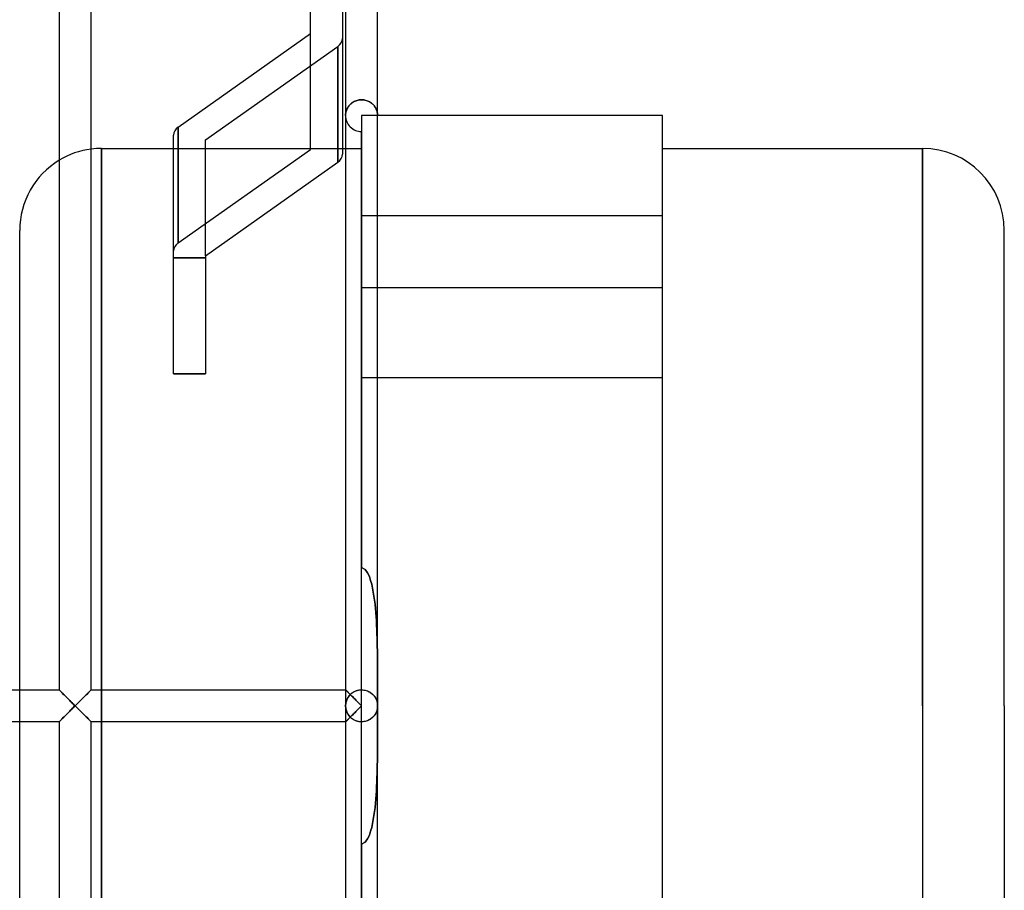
# Model space of a CAD drawing. Header units: millimetres. Extents: x -31 to 76, y -133 to 133.
# Tile 4 of 6: x 14 to 76, y -12 to 43. Entities that reach past the tile are written whole.
import ezdxf

# ---------------------------------------------------------------- set-up
doc = ezdxf.new("R2010")
doc.units = ezdxf.units.MM
doc.layers.add('HIDDEN', color=7, linetype='Continuous')
doc.layers.add('THICK', color=7, linetype='Continuous')

msp = doc.modelspace()

# ---------------------------------------------------------------- linework, layer by layer
at = {"layer": 'HIDDEN'}
for p, q in [((26.065, 35.389), (34.322, 41.228)), ((26.065, 35.389), (34.322, 41.228)), ((34.322, 33.98), (34.322, 41.228)), ((34.322, 41.228), (34.322, 33.98)), ((35.036, 37.522), (35.073, 37.564)), ((35.094, 37.587), (35.054, 37.543)), ((35.073, 37.564), (35.113, 37.605)), ((35.137, 37.628), (35.094, 37.587)), ((35.113, 37.605), (35.156, 37.644)), ((35.184, 37.668), (35.137, 37.628)), ((35.156, 37.644), (35.202, 37.682)), ((35.234, 37.705), (35.184, 37.668)), ((35.202, 37.682), (35.251, 37.717)), ((35.287, 37.74), (35.234, 37.705)), ((35.251, 37.717), (35.304, 37.75)), ((35.344, 37.772), (35.287, 37.74)), ((35.304, 37.75), (35.359, 37.78)), ((35.404, 37.801), (35.344, 37.772)), ((35.359, 37.78), (35.418, 37.807)), ((35.467, 37.826), (35.404, 37.801)), ((35.418, 37.807), (35.479, 37.83)), ((35.533, 37.847), (35.467, 37.826)), ((35.479, 37.83), (35.543, 37.85)), ((35.601, 37.864), (35.533, 37.847)), ((35.543, 37.85), (35.609, 37.866)), ((35.671, 37.877), (35.601, 37.864)), ((35.609, 37.866), (35.677, 37.877)), ((35.743, 37.884), (35.671, 37.877)), ((35.677, 37.877), (35.745, 37.884)), ((35.815, 37.887), (35.743, 37.884)), ((35.745, 37.884), (35.815, 37.887)), ((35.815, 37.887), (35.887, 37.884)), ((35.885, 37.884), (35.815, 37.887)), ((35.953, 37.877), (35.885, 37.884)), ((35.887, 37.884), (35.959, 37.877)), ((36.021, 37.866), (35.953, 37.877)), ((35.959, 37.877), (36.029, 37.864)), ((36.087, 37.85), (36.021, 37.866)), ((36.029, 37.864), (36.097, 37.847)), ((36.151, 37.83), (36.087, 37.85)), ((36.097, 37.847), (36.163, 37.826)), ((36.212, 37.807), (36.151, 37.83)), ((36.163, 37.826), (36.226, 37.801)), ((36.271, 37.78), (36.212, 37.807)), ((36.226, 37.801), (36.286, 37.772)), ((36.326, 37.75), (36.271, 37.78)), ((36.286, 37.772), (36.343, 37.74)), ((36.379, 37.717), (36.326, 37.75)), ((36.343, 37.74), (36.396, 37.705)), ((36.428, 37.682), (36.379, 37.717)), ((36.396, 37.705), (36.446, 37.668)), ((36.474, 37.644), (36.428, 37.682)), ((36.446, 37.668), (36.493, 37.628)), ((36.517, 37.605), (36.474, 37.644)), ((36.493, 37.628), (36.536, 37.587)), ((36.557, 37.564), (36.517, 37.605)), ((36.536, 37.587), (36.576, 37.543)), ((36.594, 37.522), (36.557, 37.564)), ((34.816, 36.952), (34.815, 36.9)), ((34.815, 36.9), (34.816, 36.95)), ((34.82, 37.004), (34.816, 36.952)), ((34.816, 36.95), (34.82, 37)), ((34.827, 37.056), (34.82, 37.004)), ((34.82, 37), (34.826, 37.05)), ((34.826, 37.05), (34.835, 37.1)), ((34.837, 37.107), (34.827, 37.056)), ((34.835, 37.1), (34.847, 37.149)), ((34.849, 37.158), (34.837, 37.107)), ((34.847, 37.149), (34.861, 37.198)), ((34.864, 37.209), (34.849, 37.158)), ((34.861, 37.198), (34.877, 37.246)), ((34.882, 37.259), (34.864, 37.209)), ((34.877, 37.246), (34.897, 37.294)), ((34.903, 37.309), (34.882, 37.259)), ((34.897, 37.294), (34.919, 37.342)), ((34.927, 37.358), (34.903, 37.309)), ((34.919, 37.342), (34.944, 37.388)), ((34.954, 37.406), (34.927, 37.358)), ((34.944, 37.388), (34.972, 37.434)), ((34.985, 37.453), (34.954, 37.406)), ((34.972, 37.434), (35.003, 37.479)), ((35.018, 37.499), (34.985, 37.453)), ((35.003, 37.479), (35.036, 37.522)), ((35.054, 37.543), (35.018, 37.499)), ((36.576, 37.543), (36.612, 37.499)), ((36.627, 37.479), (36.594, 37.522)), ((36.612, 37.499), (36.645, 37.453)), ((36.658, 37.434), (36.627, 37.479)), ((36.645, 37.453), (36.676, 37.406)), ((36.686, 37.388), (36.658, 37.434)), ((36.676, 37.406), (36.703, 37.358)), ((36.711, 37.342), (36.686, 37.388)), ((36.703, 37.358), (36.727, 37.309)), ((36.733, 37.294), (36.711, 37.342)), ((36.727, 37.309), (36.748, 37.259)), ((36.753, 37.246), (36.733, 37.294)), ((36.748, 37.259), (36.766, 37.209)), ((36.769, 37.198), (36.753, 37.246)), ((36.766, 37.209), (36.781, 37.158)), ((36.783, 37.149), (36.769, 37.198)), ((36.781, 37.158), (36.793, 37.107)), ((36.795, 37.1), (36.783, 37.149)), ((36.793, 37.107), (36.803, 37.056)), ((36.804, 37.05), (36.795, 37.1)), ((36.803, 37.056), (36.81, 37.004)), ((36.81, 37), (36.804, 37.05)), ((36.81, 37.004), (36.814, 36.952)), ((36.814, 36.95), (36.81, 37)), ((36.814, 36.952), (36.815, 36.9)), ((36.815, 36.9), (36.814, 36.95)), ((35.815, 36.9), (35.815, 36.9)), ((35.815, 36.9), (35.815, 36.9)), ((35.815, 36.9), (35.815, 20.5)), ((36.815, 36.9), (35.815, 36.9)), ((54.625, 36.9), (54.625, 36.9)), ((24.358, 36.182), (24.358, 28.935)), ((35.815, 0), (35.815, 35.9)), ((26.065, 28.142), (26.065, 35.389)), ((19.565, 34.85), (19.565, 0)), ((24.065, 34.85), (34.615, 34.85)), ((24.358, 28.935), (32.615, 34.773)), ((34.815, 34.85), (35.815, 34.85)), ((70.875, 34.85), (70.875, 0)), ((35.815, 30.662), (54.625, 30.662)), ((35.815, 30.662), (54.625, 30.662)), ((24.065, 27.999), (26.065, 27.999)), ((26.065, 27.999), (24.065, 27.999)), ((35.815, 26.162), (54.625, 26.162)), ((35.815, 26.162), (54.625, 26.162)), ((24.065, 20.751), (26.065, 20.751)), ((35.815, 20.5), (35.815, 8.649)), ((36.815, 20.5), (35.815, 20.5)), ((54.625, 20.5), (35.815, 20.5)), ((35.815, 8.649), (36.044, 8.532)), ((36.044, 8.532), (35.815, 8.649)), ((36.044, 8.532), (36.196, 8.312)), ((36.196, 8.312), (36.044, 8.532)), ((36.196, 8.312), (36.302, 8.076)), ((36.302, 8.076), (36.196, 8.312)), ((36.302, 8.076), (36.382, 7.84)), ((36.382, 7.84), (36.302, 8.076)), ((36.382, 7.84), (36.448, 7.6)), ((36.448, 7.6), (36.382, 7.84)), ((36.448, 7.6), (36.503, 7.356)), ((36.503, 7.356), (36.448, 7.6)), ((36.503, 7.356), (36.55, 7.109)), ((36.55, 7.109), (36.503, 7.356)), ((36.55, 7.109), (36.59, 6.859)), ((36.59, 6.859), (36.55, 7.109)), ((36.59, 6.859), (36.625, 6.607)), ((36.625, 6.607), (36.59, 6.859)), ((36.625, 6.607), (36.655, 6.351)), ((36.655, 6.351), (36.625, 6.607)), ((36.655, 6.351), (36.681, 6.094)), ((36.681, 6.094), (36.655, 6.351)), ((36.681, 6.094), (36.704, 5.834)), ((36.704, 5.834), (36.681, 6.094)), ((36.704, 5.834), (36.724, 5.572)), ((36.724, 5.572), (36.704, 5.834)), ((36.724, 5.572), (36.74, 5.308)), ((36.74, 5.308), (36.724, 5.572)), ((36.74, 5.308), (36.755, 5.043)), ((36.755, 5.043), (36.74, 5.308)), ((36.755, 5.043), (36.767, 4.777)), ((36.767, 4.777), (36.755, 5.043)), ((36.767, 4.777), (36.777, 4.509)), ((36.777, 4.509), (36.767, 4.777)), ((36.777, 4.509), (36.785, 4.24)), ((36.785, 4.24), (36.777, 4.509)), ((36.785, 4.24), (36.792, 3.971)), ((36.792, 3.971), (36.785, 4.24)), ((36.792, 3.971), (36.798, 3.701)), ((36.798, 3.701), (36.792, 3.971)), ((36.798, 3.701), (36.802, 3.43)), ((36.802, 3.43), (36.798, 3.701)), ((36.802, 3.43), (36.806, 3.16)), ((36.806, 3.16), (36.802, 3.43)), ((36.806, 3.16), (36.809, 2.89)), ((36.809, 2.89), (36.806, 3.16)), ((36.809, 2.89), (36.811, 2.62)), ((36.811, 2.62), (36.809, 2.89)), ((36.811, 2.62), (36.812, 2.352)), ((36.812, 2.352), (36.811, 2.62)), ((36.812, 2.352), (36.813, 2.084)), ((36.813, 2.084), (36.812, 2.352)), ((36.813, 2.084), (36.814, 1.817)), ((36.814, 1.817), (36.813, 2.084)), ((36.814, 1.817), (36.815, 1.552)), ((36.815, 1.552), (36.814, 1.817)), ((36.815, 1.552), (36.815, 1.288)), ((36.815, 1.288), (36.815, 1.552)), ((36.815, 1.288), (36.815, 1.026)), ((36.815, 1.026), (36.815, 1.288)), ((14.44, 0), (14.44, 1)), ((16.907, 1), (16.907, 1)), ((16.907, 1), (16.907, 1)), ((16.907, 1), (16.911, 0.997)), ((16.911, 0.997), (16.907, 1)), ((16.907, 1), (16.907, 1)), ((16.907, 1), (16.907, 1)), ((16.907, 1), (16.91, 0.997)), ((16.907, 1), (16.907, 1)), ((16.907, 1), (16.907, 1)), ((16.907, 1), (16.907, 1)), ((16.907, 1), (16.907, 1)), ((16.907, 1), (16.907, 1)), ((16.907, 1), (16.907, 1)), ((16.907, 1), (16.907, 1)), ((16.907, 1), (16.907, 1)), ((16.91, 0.997), (16.919, 0.989)), ((16.911, 0.997), (16.92, 0.987)), ((16.92, 0.987), (16.911, 0.997)), ((16.919, 0.989), (16.932, 0.977)), ((16.92, 0.987), (16.935, 0.972)), ((16.935, 0.972), (16.92, 0.987)), ((16.932, 0.977), (16.95, 0.959)), ((16.935, 0.972), (16.956, 0.951)), ((16.956, 0.951), (16.935, 0.972)), ((16.95, 0.959), (16.972, 0.937)), ((16.956, 0.951), (16.981, 0.925)), ((16.981, 0.925), (16.956, 0.951)), ((16.972, 0.937), (16.998, 0.911)), ((16.981, 0.925), (17.011, 0.895)), ((17.011, 0.895), (16.981, 0.925)), ((16.998, 0.911), (17.028, 0.881)), ((17.011, 0.895), (17.045, 0.86)), ((17.045, 0.86), (17.011, 0.895)), ((17.028, 0.881), (17.061, 0.849)), ((17.045, 0.86), (17.083, 0.823)), ((17.083, 0.823), (17.045, 0.86)), ((17.061, 0.849), (17.097, 0.813)), ((17.083, 0.823), (17.123, 0.782)), ((17.123, 0.782), (17.083, 0.823)), ((17.097, 0.813), (17.135, 0.775)), ((17.123, 0.782), (17.166, 0.739)), ((17.166, 0.739), (17.123, 0.782)), ((17.135, 0.775), (17.175, 0.735)), ((17.166, 0.739), (17.212, 0.694)), ((17.212, 0.694), (17.166, 0.739)), ((17.175, 0.735), (17.217, 0.692)), ((17.212, 0.694), (17.259, 0.646)), ((17.259, 0.646), (17.212, 0.694)), ((17.217, 0.692), (17.261, 0.649)), ((17.259, 0.646), (17.308, 0.597)), ((17.308, 0.597), (17.259, 0.646)), ((17.261, 0.649), (17.306, 0.603)), ((18.507, 0.597), (18.556, 0.646)), ((18.556, 0.646), (18.507, 0.597)), ((18.509, 0.603), (18.554, 0.649)), ((18.554, 0.649), (18.598, 0.692)), ((18.556, 0.646), (18.603, 0.694)), ((18.603, 0.694), (18.556, 0.646)), ((18.598, 0.692), (18.64, 0.735)), ((18.603, 0.694), (18.649, 0.739)), ((18.649, 0.739), (18.603, 0.694)), ((18.64, 0.735), (18.68, 0.775)), ((18.649, 0.739), (18.692, 0.782)), ((18.692, 0.782), (18.649, 0.739)), ((18.68, 0.775), (18.718, 0.813)), ((18.692, 0.782), (18.732, 0.823)), ((18.732, 0.823), (18.692, 0.782)), ((18.718, 0.813), (18.754, 0.849)), ((18.732, 0.823), (18.77, 0.86)), ((18.77, 0.86), (18.732, 0.823)), ((18.754, 0.849), (18.787, 0.881)), ((18.77, 0.86), (18.804, 0.895)), ((18.804, 0.895), (18.77, 0.86)), ((18.787, 0.881), (18.817, 0.911)), ((18.804, 0.895), (18.834, 0.925)), ((18.834, 0.925), (18.804, 0.895)), ((18.817, 0.911), (18.843, 0.937)), ((18.834, 0.925), (18.859, 0.951)), ((18.859, 0.951), (18.834, 0.925)), ((18.843, 0.937), (18.865, 0.959)), ((18.859, 0.951), (18.88, 0.972)), ((18.88, 0.972), (18.859, 0.951)), ((18.865, 0.959), (18.883, 0.977)), ((18.88, 0.972), (18.895, 0.987)), ((18.895, 0.987), (18.88, 0.972)), ((18.883, 0.977), (18.896, 0.989)), ((18.895, 0.987), (18.904, 0.997)), ((18.904, 0.997), (18.895, 0.987)), ((18.896, 0.989), (18.905, 0.997)), ((18.904, 0.997), (18.907, 1)), ((18.907, 1), (18.904, 0.997)), ((18.905, 0.997), (18.907, 1)), ((18.907, 1), (18.907, 1)), ((18.907, 1), (18.907, 1)), ((18.907, 1), (18.907, 1)), ((18.907, 1), (18.907, 1)), ((18.907, 1), (18.907, 1)), ((18.907, 1), (18.907, 1)), ((18.907, 1), (18.907, 1)), ((18.907, 1), (18.907, 1)), ((18.907, 1), (18.907, 1)), ((18.907, 1), (18.907, 1)), ((18.907, 1), (18.907, 1)), ((18.907, 1), (18.907, 1)), ((19.565, 0), (19.565, 1)), ((34.815, 1), (34.818, 0.997)), ((34.816, 0.999), (34.815, 1)), ((34.815, 1), (34.815, 1)), ((34.815, 1), (34.815, 1)), ((34.815, 1), (34.815, 1)), ((34.815, 1), (34.815, 1)), ((34.815, 1), (34.815, 1)), ((34.815, 1), (34.815, 1)), ((34.815, 1), (34.815, 1)), ((34.815, 1), (34.815, 1)), ((34.815, 1), (34.815, 1)), ((34.815, 1), (34.815, 1)), ((34.815, 1), (34.815, 1)), ((34.815, 1), (34.815, 1)), ((34.815, 1), (34.816, 0.999)), ((34.815, 1), (34.815, 0)), ((34.819, 0.995), (34.816, 0.999)), ((34.816, 0.999), (34.819, 0.995)), ((34.818, 0.997), (34.826, 0.99)), ((34.825, 0.99), (34.819, 0.995)), ((34.819, 0.995), (34.825, 0.99)), ((34.832, 0.982), (34.825, 0.99)), ((34.825, 0.99), (34.832, 0.982)), ((34.826, 0.99), (34.839, 0.977)), ((34.842, 0.972), (34.832, 0.982)), ((34.832, 0.982), (34.842, 0.972)), ((34.839, 0.977), (34.857, 0.959)), ((34.853, 0.96), (34.842, 0.972)), ((34.842, 0.972), (34.853, 0.96)), ((34.867, 0.947), (34.853, 0.96)), ((34.853, 0.96), (34.867, 0.947)), ((34.857, 0.959), (34.879, 0.937)), ((34.882, 0.932), (34.867, 0.947)), ((34.867, 0.947), (34.882, 0.932)), ((34.879, 0.937), (34.905, 0.911)), ((34.899, 0.915), (34.882, 0.932)), ((34.882, 0.932), (34.899, 0.915)), ((34.917, 0.896), (34.899, 0.915)), ((34.899, 0.915), (34.917, 0.896)), ((34.905, 0.911), (34.935, 0.882)), ((34.937, 0.876), (34.917, 0.896)), ((34.917, 0.896), (34.937, 0.876)), ((34.935, 0.882), (34.968, 0.849)), ((34.958, 0.855), (34.937, 0.876)), ((34.937, 0.876), (34.958, 0.855)), ((34.98, 0.833), (34.958, 0.855)), ((34.958, 0.855), (34.98, 0.833)), ((34.968, 0.849), (35.003, 0.814)), ((35.004, 0.809), (34.98, 0.833)), ((34.98, 0.833), (35.004, 0.809)), ((34.994, 0.571), (35.028, 0.617)), ((35.003, 0.814), (35.042, 0.776)), ((35.028, 0.785), (35.004, 0.809)), ((35.004, 0.809), (35.028, 0.785)), ((35.053, 0.759), (35.028, 0.785)), ((35.028, 0.785), (35.053, 0.759)), ((35.028, 0.617), (35.064, 0.661)), ((35.042, 0.776), (35.082, 0.735)), ((35.08, 0.733), (35.053, 0.759)), ((35.053, 0.759), (35.08, 0.733)), ((35.064, 0.661), (35.104, 0.703)), ((35.107, 0.706), (35.08, 0.733)), ((35.08, 0.733), (35.107, 0.706)), ((35.082, 0.735), (35.124, 0.693)), ((35.104, 0.703), (35.147, 0.744)), ((35.107, 0.706), (35.137, 0.735)), ((35.124, 0.693), (35.168, 0.649)), ((35.137, 0.735), (35.167, 0.762)), ((35.147, 0.744), (35.193, 0.783)), ((35.167, 0.762), (35.199, 0.788)), ((35.168, 0.649), (35.213, 0.604)), ((35.193, 0.783), (35.242, 0.82)), ((35.199, 0.788), (35.232, 0.813)), ((35.232, 0.813), (35.267, 0.836)), ((35.242, 0.82), (35.295, 0.854)), ((35.267, 0.836), (35.302, 0.858)), ((35.295, 0.854), (35.351, 0.886)), ((35.302, 0.858), (35.338, 0.879)), ((35.338, 0.879), (35.376, 0.899)), ((35.351, 0.886), (35.41, 0.914)), ((35.376, 0.899), (35.416, 0.917)), ((35.41, 0.914), (35.472, 0.939)), ((35.416, 0.917), (35.456, 0.933)), ((35.456, 0.933), (35.498, 0.949)), ((35.472, 0.939), (35.537, 0.96)), ((35.498, 0.949), (35.541, 0.962)), ((35.537, 0.96), (35.604, 0.977)), ((35.541, 0.962), (35.586, 0.973)), ((35.586, 0.973), (35.63, 0.983)), ((35.604, 0.977), (35.673, 0.99)), ((35.63, 0.983), (35.676, 0.99)), ((35.673, 0.99), (35.744, 0.997)), ((35.676, 0.99), (35.722, 0.996)), ((35.722, 0.996), (35.768, 0.999)), ((35.744, 0.997), (35.815, 1)), ((35.768, 0.999), (35.815, 1)), ((35.815, 1), (35.891, 0.997)), ((35.815, 1), (35.888, 0.997)), ((35.888, 0.997), (35.96, 0.989)), ((35.891, 0.997), (35.966, 0.989)), ((35.96, 0.989), (36.03, 0.977)), ((35.966, 0.989), (36.039, 0.975)), ((36.03, 0.977), (36.098, 0.959)), ((36.039, 0.975), (36.11, 0.956)), ((36.098, 0.959), (36.164, 0.937)), ((36.11, 0.956), (36.178, 0.932)), ((36.164, 0.937), (36.227, 0.911)), ((36.178, 0.932), (36.242, 0.904)), ((36.227, 0.911), (36.287, 0.881)), ((36.242, 0.904), (36.304, 0.872)), ((36.287, 0.881), (36.344, 0.849)), ((36.304, 0.872), (36.362, 0.837)), ((36.344, 0.849), (36.397, 0.813)), ((36.362, 0.837), (36.416, 0.799)), ((36.397, 0.813), (36.447, 0.775)), ((36.416, 0.799), (36.466, 0.759)), ((36.447, 0.775), (36.493, 0.735)), ((36.466, 0.759), (36.513, 0.716)), ((36.493, 0.735), (36.536, 0.692)), ((36.513, 0.716), (36.556, 0.672)), ((36.536, 0.692), (36.576, 0.649)), ((36.556, 0.672), (36.595, 0.625)), ((36.576, 0.649), (36.612, 0.603)), ((36.595, 0.625), (36.631, 0.578)), ((36.815, 1.026), (36.815, 0.766)), ((36.815, 0.766), (36.815, 1.026)), ((36.815, 0.766), (36.815, 0.508)), ((36.815, 0.508), (36.815, 0.766)), ((17.306, 0.603), (17.353, 0.557)), ((17.308, 0.597), (17.359, 0.547)), ((17.359, 0.547), (17.308, 0.597)), ((17.353, 0.557), (17.4, 0.509)), ((17.359, 0.547), (17.411, 0.495)), ((17.411, 0.495), (17.359, 0.547)), ((17.4, 0.509), (17.449, 0.461)), ((17.411, 0.495), (17.464, 0.442)), ((17.464, 0.442), (17.411, 0.495)), ((17.449, 0.461), (17.498, 0.411)), ((17.464, 0.442), (17.517, 0.389)), ((17.517, 0.389), (17.464, 0.442)), ((17.498, 0.411), (17.548, 0.361)), ((17.517, 0.389), (17.572, 0.334)), ((17.572, 0.334), (17.517, 0.389)), ((17.548, 0.361), (17.598, 0.311)), ((17.572, 0.334), (17.627, 0.279)), ((17.627, 0.279), (17.572, 0.334)), ((17.598, 0.311), (17.649, 0.26)), ((17.627, 0.279), (17.682, 0.224)), ((17.682, 0.224), (17.627, 0.279)), ((17.649, 0.26), (17.7, 0.208)), ((17.682, 0.224), (17.738, 0.168)), ((17.738, 0.168), (17.682, 0.224)), ((17.7, 0.208), (17.752, 0.156)), ((17.738, 0.168), (17.795, 0.112)), ((17.795, 0.112), (17.738, 0.168)), ((17.752, 0.156), (17.804, 0.104)), ((17.795, 0.112), (17.851, 0.056)), ((17.851, 0.056), (17.795, 0.112)), ((17.804, 0.104), (17.856, 0.052)), ((17.851, 0.056), (17.907, 0)), ((17.907, 0), (17.851, 0.056)), ((17.907, 0), (17.851, -0.056)), ((17.856, 0.052), (17.907, 0)), ((17.907, 0), (17.964, 0.056)), ((17.964, 0.056), (17.907, 0)), ((17.907, 0), (17.959, 0.052)), ((17.964, -0.056), (17.907, 0)), ((17.959, 0.052), (18.011, 0.104)), ((17.964, 0.056), (18.02, 0.112)), ((18.02, 0.112), (17.964, 0.056)), ((18.011, 0.104), (18.063, 0.156)), ((18.02, 0.112), (18.077, 0.168)), ((18.077, 0.168), (18.02, 0.112)), ((18.063, 0.156), (18.115, 0.208)), ((18.077, 0.168), (18.133, 0.224)), ((18.133, 0.224), (18.077, 0.168)), ((18.115, 0.208), (18.166, 0.26)), ((18.133, 0.224), (18.188, 0.279)), ((18.188, 0.279), (18.133, 0.224)), ((18.166, 0.26), (18.217, 0.311)), ((18.188, 0.279), (18.243, 0.334)), ((18.243, 0.334), (18.188, 0.279)), ((18.217, 0.311), (18.267, 0.361)), ((18.243, 0.334), (18.298, 0.389)), ((18.298, 0.389), (18.243, 0.334)), ((18.267, 0.361), (18.317, 0.411)), ((18.298, 0.389), (18.351, 0.442)), ((18.351, 0.442), (18.298, 0.389)), ((18.317, 0.411), (18.366, 0.461)), ((18.351, 0.442), (18.404, 0.495)), ((18.404, 0.495), (18.351, 0.442)), ((18.366, 0.461), (18.415, 0.509)), ((18.404, 0.495), (18.456, 0.547)), ((18.456, 0.547), (18.404, 0.495)), ((18.415, 0.509), (18.462, 0.557)), ((18.456, 0.547), (18.507, 0.597)), ((18.507, 0.597), (18.456, 0.547)), ((18.462, 0.557), (18.509, 0.603)), ((19.565, 0), (19.565, -34.85)), ((34.815, 0), (34.817, 0.055)), ((34.815, 0), (34.815, -1)), ((34.817, 0.055), (34.821, 0.111)), ((34.821, 0.111), (34.829, 0.166)), ((34.829, 0.166), (34.839, 0.22)), ((34.839, 0.22), (34.853, 0.273)), ((34.853, 0.273), (34.87, 0.326)), ((34.87, 0.326), (34.889, 0.377)), ((34.889, 0.377), (34.911, 0.428)), ((34.911, 0.428), (34.936, 0.477)), ((34.936, 0.477), (34.964, 0.525)), ((34.964, 0.525), (34.994, 0.571)), ((35.213, 0.604), (35.259, 0.558)), ((35.259, 0.558), (35.307, 0.51)), ((35.307, 0.51), (35.356, 0.461)), ((35.356, 0.461), (35.405, 0.412)), ((35.405, 0.412), (35.455, 0.362)), ((35.455, 0.362), (35.505, 0.311)), ((35.505, 0.311), (35.556, 0.26)), ((35.556, 0.26), (35.608, 0.208)), ((35.608, 0.208), (35.659, 0.156)), ((35.659, 0.156), (35.711, 0.104)), ((35.711, 0.104), (35.763, 0.052)), ((35.763, 0.052), (35.815, 0)), ((35.815, -35.9), (35.815, 0)), ((36.612, 0.603), (36.646, 0.557)), ((36.631, 0.578), (36.664, 0.528)), ((36.646, 0.557), (36.676, 0.509)), ((36.664, 0.528), (36.693, 0.478)), ((36.676, 0.509), (36.703, 0.461)), ((36.693, 0.478), (36.719, 0.427)), ((36.703, 0.461), (36.726, 0.411)), ((36.719, 0.427), (36.742, 0.375)), ((36.726, 0.411), (36.747, 0.361)), ((36.742, 0.375), (36.761, 0.323)), ((36.747, 0.361), (36.765, 0.311)), ((36.761, 0.323), (36.778, 0.27)), ((36.765, 0.311), (36.781, 0.26)), ((36.778, 0.27), (36.791, 0.216)), ((36.781, 0.26), (36.793, 0.208)), ((36.791, 0.216), (36.802, 0.163)), ((36.793, 0.208), (36.803, 0.156)), ((36.802, 0.163), (36.809, 0.108)), ((36.803, 0.156), (36.81, 0.104)), ((36.809, 0.108), (36.814, 0.054)), ((36.81, 0.104), (36.814, 0.052)), ((36.814, 0.054), (36.815, 0)), ((36.814, 0.052), (36.815, 0)), ((36.815, 0), (36.814, -0.054)), ((36.815, 0.508), (36.815, 0.253)), ((36.815, 0.253), (36.815, 0.508)), ((36.815, 0.253), (36.815, 0)), ((36.815, 0), (36.815, 0.253)), ((36.815, -0.253), (36.815, 0)), ((36.815, 0), (36.815, -0.253)), ((70.875, 0), (70.875, -34.85)), ((14.44, -1), (14.44, 0)), ((17.259, -0.646), (17.308, -0.597)), ((17.308, -0.597), (17.259, -0.646)), ((17.306, -0.603), (17.261, -0.649)), ((17.353, -0.557), (17.306, -0.603)), ((17.308, -0.597), (17.359, -0.547)), ((17.359, -0.547), (17.308, -0.597)), ((17.4, -0.509), (17.353, -0.557)), ((17.359, -0.547), (17.411, -0.495)), ((17.411, -0.495), (17.359, -0.547)), ((17.449, -0.461), (17.4, -0.509)), ((17.411, -0.495), (17.464, -0.442)), ((17.464, -0.442), (17.411, -0.495)), ((17.498, -0.411), (17.449, -0.461)), ((17.464, -0.442), (17.517, -0.389)), ((17.517, -0.389), (17.464, -0.442)), ((17.548, -0.361), (17.498, -0.411)), ((17.517, -0.389), (17.572, -0.334)), ((17.572, -0.334), (17.517, -0.389)), ((17.598, -0.311), (17.548, -0.361)), ((17.572, -0.334), (17.627, -0.279)), ((17.627, -0.279), (17.572, -0.334)), ((17.649, -0.26), (17.598, -0.311)), ((17.627, -0.279), (17.682, -0.224)), ((17.682, -0.224), (17.627, -0.279)), ((17.7, -0.208), (17.649, -0.26)), ((17.682, -0.224), (17.738, -0.168)), ((17.738, -0.168), (17.682, -0.224)), ((17.752, -0.156), (17.7, -0.208)), ((17.738, -0.168), (17.795, -0.112)), ((17.795, -0.112), (17.738, -0.168)), ((17.804, -0.104), (17.752, -0.156)), ((17.795, -0.112), (17.851, -0.056)), ((17.851, -0.056), (17.795, -0.112)), ((17.856, -0.052), (17.804, -0.104)), ((17.851, -0.056), (17.907, 0)), ((17.907, 0), (17.856, -0.052)), ((17.959, -0.052), (17.907, 0)), ((17.907, 0), (17.964, -0.056)), ((18.011, -0.104), (17.959, -0.052)), ((18.02, -0.112), (17.964, -0.056)), ((17.964, -0.056), (18.02, -0.112)), ((18.063, -0.156), (18.011, -0.104)), ((18.077, -0.168), (18.02, -0.112)), ((18.02, -0.112), (18.077, -0.168)), ((18.115, -0.208), (18.063, -0.156)), ((18.133, -0.224), (18.077, -0.168)), ((18.077, -0.168), (18.133, -0.224)), ((18.166, -0.26), (18.115, -0.208)), ((18.188, -0.279), (18.133, -0.224)), ((18.133, -0.224), (18.188, -0.279)), ((18.217, -0.311), (18.166, -0.26)), ((18.243, -0.334), (18.188, -0.279)), ((18.188, -0.279), (18.243, -0.334)), ((18.267, -0.361), (18.217, -0.311)), ((18.298, -0.389), (18.243, -0.334)), ((18.243, -0.334), (18.298, -0.389)), ((18.317, -0.411), (18.267, -0.361)), ((18.351, -0.442), (18.298, -0.389)), ((18.298, -0.389), (18.351, -0.442)), ((18.366, -0.461), (18.317, -0.411)), ((18.404, -0.495), (18.351, -0.442)), ((18.351, -0.442), (18.404, -0.495)), ((18.415, -0.509), (18.366, -0.461)), ((18.456, -0.547), (18.404, -0.495)), ((18.404, -0.495), (18.456, -0.547)), ((18.462, -0.557), (18.415, -0.509)), ((18.507, -0.597), (18.456, -0.547)), ((18.456, -0.547), (18.507, -0.597)), ((18.509, -0.603), (18.462, -0.557)), ((18.556, -0.646), (18.507, -0.597)), ((18.507, -0.597), (18.556, -0.646)), ((18.554, -0.649), (18.509, -0.603)), ((19.565, -1), (19.565, 0)), ((34.817, -0.055), (34.815, 0)), ((34.821, -0.111), (34.817, -0.055)), ((34.829, -0.166), (34.821, -0.111)), ((34.839, -0.22), (34.829, -0.166)), ((34.853, -0.273), (34.839, -0.22)), ((34.87, -0.326), (34.853, -0.273)), ((34.889, -0.377), (34.87, -0.326)), ((34.911, -0.428), (34.889, -0.377)), ((34.936, -0.477), (34.911, -0.428)), ((34.964, -0.525), (34.936, -0.477)), ((34.994, -0.571), (34.964, -0.525)), ((35.028, -0.617), (34.994, -0.571)), ((35.213, -0.604), (35.168, -0.649)), ((35.259, -0.558), (35.213, -0.604)), ((35.307, -0.51), (35.259, -0.558)), ((35.356, -0.461), (35.307, -0.51)), ((35.405, -0.412), (35.356, -0.461)), ((35.455, -0.362), (35.405, -0.412)), ((35.505, -0.311), (35.455, -0.362)), ((35.556, -0.26), (35.505, -0.311)), ((35.608, -0.208), (35.556, -0.26)), ((35.659, -0.156), (35.608, -0.208)), ((35.711, -0.104), (35.659, -0.156)), ((35.763, -0.052), (35.711, -0.104)), ((35.815, 0), (35.763, -0.052)), ((36.612, -0.603), (36.576, -0.649)), ((36.631, -0.578), (36.595, -0.625)), ((36.646, -0.557), (36.612, -0.603)), ((36.664, -0.528), (36.631, -0.578)), ((36.676, -0.509), (36.646, -0.557)), ((36.693, -0.478), (36.664, -0.528)), ((36.703, -0.461), (36.676, -0.509)), ((36.719, -0.427), (36.693, -0.478)), ((36.726, -0.411), (36.703, -0.461)), ((36.742, -0.375), (36.719, -0.427)), ((36.747, -0.361), (36.726, -0.411)), ((36.761, -0.323), (36.742, -0.375)), ((36.765, -0.311), (36.747, -0.361)), ((36.778, -0.27), (36.761, -0.323)), ((36.781, -0.26), (36.765, -0.311)), ((36.791, -0.216), (36.778, -0.27)), ((36.793, -0.208), (36.781, -0.26)), ((36.802, -0.163), (36.791, -0.216)), ((36.803, -0.156), (36.793, -0.208)), ((36.809, -0.108), (36.802, -0.163)), ((36.81, -0.104), (36.803, -0.156)), ((36.814, -0.054), (36.809, -0.108)), ((36.814, -0.052), (36.81, -0.104)), ((36.815, 0), (36.814, -0.052)), ((36.815, -0.508), (36.815, -0.253)), ((36.815, -0.253), (36.815, -0.508)), ((36.815, -0.766), (36.815, -0.508)), ((36.815, -0.508), (36.815, -0.766)), ((16.907, -1), (16.911, -0.997)), ((16.911, -0.997), (16.907, -1)), ((16.907, -1), (16.907, -1)), ((16.907, -1), (16.907, -1)), ((16.907, -1), (16.907, -1)), ((16.907, -1), (16.907, -1)), ((16.91, -0.997), (16.907, -1)), ((16.907, -1), (16.907, -1)), ((16.907, -1), (16.907, -1)), ((16.907, -1), (16.907, -1)), ((16.907, -1), (16.907, -1)), ((16.907, -1), (16.907, -1)), ((16.907, -1), (16.907, -1)), ((16.907, -1), (16.907, -1)), ((16.907, -1), (16.907, -1)), ((16.919, -0.989), (16.91, -0.997)), ((16.911, -0.997), (16.92, -0.987)), ((16.92, -0.987), (16.911, -0.997)), ((16.932, -0.977), (16.919, -0.989)), ((16.92, -0.987), (16.935, -0.972)), ((16.935, -0.972), (16.92, -0.987)), ((16.95, -0.959), (16.932, -0.977)), ((16.935, -0.972), (16.956, -0.951)), ((16.956, -0.951), (16.935, -0.972)), ((16.972, -0.937), (16.95, -0.959)), ((16.956, -0.951), (16.981, -0.925)), ((16.981, -0.925), (16.956, -0.951)), ((16.998, -0.911), (16.972, -0.937)), ((16.981, -0.925), (17.011, -0.895)), ((17.011, -0.895), (16.981, -0.925)), ((17.028, -0.881), (16.998, -0.911)), ((17.011, -0.895), (17.045, -0.86)), ((17.045, -0.86), (17.011, -0.895)), ((17.061, -0.849), (17.028, -0.881)), ((17.045, -0.86), (17.083, -0.823)), ((17.083, -0.823), (17.045, -0.86)), ((17.097, -0.813), (17.061, -0.849)), ((17.083, -0.823), (17.123, -0.782)), ((17.123, -0.782), (17.083, -0.823)), ((17.135, -0.775), (17.097, -0.813)), ((17.123, -0.782), (17.166, -0.739)), ((17.166, -0.739), (17.123, -0.782)), ((17.175, -0.735), (17.135, -0.775)), ((17.166, -0.739), (17.212, -0.694)), ((17.212, -0.694), (17.166, -0.739)), ((17.217, -0.692), (17.175, -0.735)), ((17.212, -0.694), (17.259, -0.646)), ((17.259, -0.646), (17.212, -0.694)), ((17.261, -0.649), (17.217, -0.692)), ((18.598, -0.692), (18.554, -0.649)), ((18.603, -0.694), (18.556, -0.646)), ((18.556, -0.646), (18.603, -0.694)), ((18.64, -0.735), (18.598, -0.692)), ((18.649, -0.739), (18.603, -0.694)), ((18.603, -0.694), (18.649, -0.739)), ((18.68, -0.775), (18.64, -0.735)), ((18.692, -0.782), (18.649, -0.739)), ((18.649, -0.739), (18.692, -0.782)), ((18.718, -0.813), (18.68, -0.775)), ((18.732, -0.823), (18.692, -0.782)), ((18.692, -0.782), (18.732, -0.823)), ((18.754, -0.849), (18.718, -0.813)), ((18.77, -0.86), (18.732, -0.823)), ((18.732, -0.823), (18.77, -0.86)), ((18.787, -0.881), (18.754, -0.849)), ((18.804, -0.895), (18.77, -0.86)), ((18.77, -0.86), (18.804, -0.895)), ((18.817, -0.911), (18.787, -0.881)), ((18.834, -0.925), (18.804, -0.895)), ((18.804, -0.895), (18.834, -0.925)), ((18.843, -0.937), (18.817, -0.911)), ((18.859, -0.951), (18.834, -0.925)), ((18.834, -0.925), (18.859, -0.951)), ((18.865, -0.959), (18.843, -0.937)), ((18.88, -0.972), (18.859, -0.951)), ((18.859, -0.951), (18.88, -0.972)), ((18.883, -0.977), (18.865, -0.959)), ((18.895, -0.987), (18.88, -0.972)), ((18.88, -0.972), (18.895, -0.987)), ((18.896, -0.989), (18.883, -0.977)), ((18.904, -0.997), (18.895, -0.987)), ((18.895, -0.987), (18.904, -0.997)), ((18.905, -0.997), (18.896, -0.989)), ((18.907, -1), (18.904, -0.997)), ((18.904, -0.997), (18.907, -1)), ((18.907, -1), (18.905, -0.997)), ((18.907, -1), (18.907, -1)), ((18.907, -1), (18.907, -1)), ((18.907, -1), (18.907, -1)), ((18.907, -1), (18.907, -1)), ((18.907, -1), (18.907, -1)), ((18.907, -1), (18.907, -1)), ((18.907, -1), (18.907, -1)), ((18.907, -1), (18.907, -1)), ((18.907, -1), (18.907, -1)), ((18.907, -1), (18.907, -1)), ((18.907, -1), (18.907, -1)), ((18.907, -1), (18.907, -1)), ((34.818, -0.997), (34.815, -1)), ((34.816, -0.999), (34.815, -1)), ((34.815, -1), (34.816, -0.999)), ((34.815, -1), (34.815, -1)), ((34.815, -1), (34.815, -1)), ((34.815, -1), (34.815, -1)), ((34.815, -1), (34.815, -1)), ((34.815, -1), (34.815, -1)), ((34.815, -1), (34.815, -1)), ((34.815, -1), (34.815, -1)), ((34.815, -1), (34.815, -1)), ((34.815, -1), (34.815, -1)), ((34.815, -1), (34.815, -1)), ((34.815, -1), (34.815, -1)), ((34.815, -1), (34.815, -1)), ((34.819, -0.995), (34.816, -0.999)), ((34.816, -0.999), (34.819, -0.995)), ((34.826, -0.99), (34.818, -0.997)), ((34.825, -0.99), (34.819, -0.995)), ((34.819, -0.995), (34.825, -0.99)), ((34.832, -0.982), (34.825, -0.99)), ((34.825, -0.99), (34.832, -0.982)), ((34.839, -0.977), (34.826, -0.99)), ((34.842, -0.972), (34.832, -0.982)), ((34.832, -0.982), (34.842, -0.972)), ((34.857, -0.959), (34.839, -0.977)), ((34.853, -0.96), (34.842, -0.972)), ((34.842, -0.972), (34.853, -0.96)), ((34.867, -0.947), (34.853, -0.96)), ((34.853, -0.96), (34.867, -0.947)), ((34.879, -0.937), (34.857, -0.959)), ((34.882, -0.932), (34.867, -0.947)), ((34.867, -0.947), (34.882, -0.932)), ((34.905, -0.911), (34.879, -0.937)), ((34.899, -0.915), (34.882, -0.932)), ((34.882, -0.932), (34.899, -0.915)), ((34.917, -0.896), (34.899, -0.915)), ((34.899, -0.915), (34.917, -0.896)), ((34.935, -0.882), (34.905, -0.911)), ((34.937, -0.876), (34.917, -0.896)), ((34.917, -0.896), (34.937, -0.876)), ((34.968, -0.849), (34.935, -0.882)), ((34.958, -0.855), (34.937, -0.876)), ((34.937, -0.876), (34.958, -0.855)), ((34.98, -0.833), (34.958, -0.855)), ((34.958, -0.855), (34.98, -0.833)), ((35.003, -0.814), (34.968, -0.849)), ((35.004, -0.809), (34.98, -0.833)), ((34.98, -0.833), (35.004, -0.809)), ((35.042, -0.776), (35.003, -0.814)), ((35.028, -0.785), (35.004, -0.809)), ((35.004, -0.809), (35.028, -0.785)), ((35.064, -0.661), (35.028, -0.617)), ((35.053, -0.759), (35.028, -0.785)), ((35.028, -0.785), (35.053, -0.759)), ((35.082, -0.735), (35.042, -0.776)), ((35.08, -0.733), (35.053, -0.759)), ((35.053, -0.759), (35.08, -0.733)), ((35.104, -0.703), (35.064, -0.661)), ((35.107, -0.706), (35.08, -0.733)), ((35.08, -0.733), (35.107, -0.706)), ((35.124, -0.693), (35.082, -0.735)), ((35.147, -0.744), (35.104, -0.703)), ((35.137, -0.735), (35.107, -0.706)), ((35.168, -0.649), (35.124, -0.693)), ((35.167, -0.762), (35.137, -0.735)), ((35.193, -0.783), (35.147, -0.744)), ((35.199, -0.788), (35.167, -0.762)), ((35.242, -0.82), (35.193, -0.783)), ((35.232, -0.813), (35.199, -0.788)), ((35.267, -0.836), (35.232, -0.813)), ((35.295, -0.854), (35.242, -0.82)), ((35.302, -0.858), (35.267, -0.836)), ((35.351, -0.886), (35.295, -0.854)), ((35.338, -0.879), (35.302, -0.858)), ((35.376, -0.899), (35.338, -0.879)), ((35.41, -0.914), (35.351, -0.886)), ((35.416, -0.917), (35.376, -0.899)), ((35.472, -0.939), (35.41, -0.914)), ((35.456, -0.933), (35.416, -0.917)), ((35.498, -0.949), (35.456, -0.933)), ((35.537, -0.96), (35.472, -0.939)), ((35.541, -0.962), (35.498, -0.949)), ((35.604, -0.977), (35.537, -0.96)), ((35.586, -0.973), (35.541, -0.962)), ((35.63, -0.983), (35.586, -0.973)), ((35.673, -0.99), (35.604, -0.977)), ((35.676, -0.99), (35.63, -0.983)), ((35.744, -0.997), (35.673, -0.99)), ((35.722, -0.996), (35.676, -0.99)), ((35.768, -0.999), (35.722, -0.996)), ((35.815, -1), (35.744, -0.997)), ((35.815, -1), (35.768, -0.999)), ((35.891, -0.997), (35.815, -1)), ((35.888, -0.997), (35.815, -1)), ((35.96, -0.989), (35.888, -0.997)), ((35.966, -0.989), (35.891, -0.997)), ((36.03, -0.977), (35.96, -0.989)), ((36.039, -0.975), (35.966, -0.989)), ((36.098, -0.959), (36.03, -0.977)), ((36.11, -0.956), (36.039, -0.975)), ((36.164, -0.937), (36.098, -0.959)), ((36.178, -0.932), (36.11, -0.956)), ((36.227, -0.911), (36.164, -0.937)), ((36.242, -0.904), (36.178, -0.932)), ((36.287, -0.881), (36.227, -0.911)), ((36.304, -0.872), (36.242, -0.904)), ((36.344, -0.849), (36.287, -0.881)), ((36.362, -0.837), (36.304, -0.872)), ((36.397, -0.813), (36.344, -0.849)), ((36.416, -0.799), (36.362, -0.837)), ((36.447, -0.775), (36.397, -0.813)), ((36.466, -0.759), (36.416, -0.799)), ((36.493, -0.735), (36.447, -0.775)), ((36.513, -0.716), (36.466, -0.759)), ((36.536, -0.692), (36.493, -0.735)), ((36.556, -0.672), (36.513, -0.716)), ((36.576, -0.649), (36.536, -0.692)), ((36.595, -0.625), (36.556, -0.672)), ((36.815, -1.026), (36.815, -0.766)), ((36.815, -0.766), (36.815, -1.026)), ((36.815, -1.288), (36.815, -1.026)), ((36.815, -1.026), (36.815, -1.288)), ((36.813, -2.084), (36.814, -1.817)), ((36.814, -1.817), (36.813, -2.084)), ((36.814, -1.817), (36.815, -1.552)), ((36.815, -1.552), (36.814, -1.817)), ((36.815, -1.552), (36.815, -1.288)), ((36.815, -1.288), (36.815, -1.552)), ((36.811, -2.62), (36.812, -2.352)), ((36.812, -2.352), (36.811, -2.62)), ((36.812, -2.352), (36.813, -2.084)), ((36.813, -2.084), (36.812, -2.352)), ((36.806, -3.16), (36.809, -2.89)), ((36.809, -2.89), (36.806, -3.16)), ((36.809, -2.89), (36.811, -2.62)), ((36.811, -2.62), (36.809, -2.89)), ((36.798, -3.701), (36.802, -3.43)), ((36.802, -3.43), (36.798, -3.701)), ((36.802, -3.43), (36.806, -3.16)), ((36.806, -3.16), (36.802, -3.43)), ((36.777, -4.509), (36.785, -4.24)), ((36.785, -4.24), (36.777, -4.509)), ((36.785, -4.24), (36.792, -3.971)), ((36.792, -3.971), (36.785, -4.24)), ((36.792, -3.971), (36.798, -3.701)), ((36.798, -3.701), (36.792, -3.971)), ((36.755, -5.043), (36.767, -4.777)), ((36.767, -4.777), (36.755, -5.043)), ((36.767, -4.777), (36.777, -4.509)), ((36.777, -4.509), (36.767, -4.777)), ((36.724, -5.572), (36.74, -5.308)), ((36.74, -5.308), (36.724, -5.572)), ((36.74, -5.308), (36.755, -5.043)), ((36.755, -5.043), (36.74, -5.308)), ((36.655, -6.351), (36.681, -6.094)), ((36.681, -6.094), (36.655, -6.351)), ((36.681, -6.094), (36.704, -5.834)), ((36.704, -5.834), (36.681, -6.094)), ((36.704, -5.834), (36.724, -5.572)), ((36.724, -5.572), (36.704, -5.834)), ((36.59, -6.859), (36.625, -6.607)), ((36.625, -6.607), (36.59, -6.859)), ((36.625, -6.607), (36.655, -6.351)), ((36.655, -6.351), (36.625, -6.607)), ((36.448, -7.6), (36.503, -7.356)), ((36.503, -7.356), (36.448, -7.6)), ((36.503, -7.356), (36.55, -7.109)), ((36.55, -7.109), (36.503, -7.356)), ((36.55, -7.109), (36.59, -6.859)), ((36.59, -6.859), (36.55, -7.109)), ((36.302, -8.076), (36.382, -7.84)), ((36.382, -7.84), (36.302, -8.076)), ((36.382, -7.84), (36.448, -7.6)), ((36.448, -7.6), (36.382, -7.84)), ((35.815, -8.649), (36.044, -8.532)), ((36.044, -8.532), (35.815, -8.649)), ((36.044, -8.532), (36.196, -8.312)), ((36.196, -8.312), (36.044, -8.532)), ((36.196, -8.312), (36.302, -8.076)), ((36.302, -8.076), (36.196, -8.312)), ((35.815, -8.649), (35.815, -20.5))]:
    msp.add_line(p, q, dxfattribs=at)
for centre, radius, start, end in [((35.815, 36.9), 1, 179.99991, 269.99996), ((19.565, 29.725), 5.125, 97.37097, 121.23426)]:
    msp.add_arc(centre, radius, start, end, dxfattribs=at)
for centre, major_axis, ratio, start_param, end_param in [((33.615, 41.728), (1, 0), 0.707107, -0.785398, 0), ((33.615, 41.728), (1, 0), 0.707107, -0.785398, 0), ((25.065, 28.435), (-1, 0), 0.707107, -0.785398, 0), ((35.815, 0), (1, 0), 1, 2.357722, 3.925463)]:
    msp.add_ellipse(centre, major_axis=major_axis, ratio=ratio, start_param=start_param, end_param=end_param, dxfattribs=at)
at = {"layer": 'THICK'}
for p, q in [((16.907, 116.046), (16.907, 1)), ((18.907, 1), (18.907, 116.046)), ((34.815, 116.046), (34.815, 1)), ((36.815, 0), (36.815, 116.05)), ((34.615, 76.456), (34.615, 34.48)), ((32.615, 34.773), (32.615, 75.749)), ((24.358, 36.182), (32.615, 42.021)), ((54.625, 36.9), (36.815, 36.9)), ((54.625, 20.5), (54.625, 36.9)), ((24.358, 28.935), (24.358, 36.182)), ((24.065, 28.435), (24.065, 35.682)), ((19.565, 34.85), (24.065, 34.85)), ((19.565, 1), (19.565, 34.85)), ((24.358, 28.935), (32.615, 34.773)), ((34.615, 34.85), (34.815, 34.85)), ((54.625, 34.85), (70.875, 34.85)), ((70.875, 0), (70.875, 34.85)), ((26.065, 28.142), (34.322, 33.98)), ((14.44, 1), (14.44, 29.725)), ((76, 0), (76, 29.725)), ((24.065, 20.751), (24.065, 28.435)), ((26.065, 28.142), (26.065, 20.751)), ((26.065, 20.751), (24.065, 20.751)), ((54.625, 20.5), (36.815, 20.5)), ((54.625, -20.5), (54.625, 20.5)), ((1, 1), (16.907, 1)), ((16.91, 0.997), (16.907, 1)), ((16.919, 0.989), (16.91, 0.997)), ((16.932, 0.977), (16.919, 0.989)), ((16.95, 0.959), (16.932, 0.977)), ((16.972, 0.937), (16.95, 0.959)), ((16.998, 0.911), (16.972, 0.937)), ((17.028, 0.881), (16.998, 0.911)), ((17.061, 0.849), (17.028, 0.881)), ((17.097, 0.813), (17.061, 0.849)), ((17.135, 0.775), (17.097, 0.813)), ((17.175, 0.735), (17.135, 0.775)), ((17.217, 0.692), (17.175, 0.735)), ((17.261, 0.649), (17.217, 0.692)), ((17.306, 0.603), (17.261, 0.649)), ((18.554, 0.649), (18.509, 0.603)), ((18.598, 0.692), (18.554, 0.649)), ((18.64, 0.735), (18.598, 0.692)), ((18.68, 0.775), (18.64, 0.735)), ((18.718, 0.813), (18.68, 0.775)), ((18.754, 0.849), (18.718, 0.813)), ((18.787, 0.881), (18.754, 0.849)), ((18.817, 0.911), (18.787, 0.881)), ((18.843, 0.937), (18.817, 0.911)), ((18.865, 0.959), (18.843, 0.937)), ((18.883, 0.977), (18.865, 0.959)), ((18.896, 0.989), (18.883, 0.977)), ((18.905, 0.997), (18.896, 0.989)), ((18.907, 1), (18.905, 0.997)), ((18.907, 1), (34.815, 1)), ((34.818, 0.997), (34.815, 1)), ((34.826, 0.99), (34.818, 0.997)), ((34.839, 0.977), (34.826, 0.99)), ((34.857, 0.959), (34.839, 0.977)), ((34.879, 0.937), (34.857, 0.959)), ((34.905, 0.911), (34.879, 0.937)), ((34.935, 0.882), (34.905, 0.911)), ((34.968, 0.849), (34.935, 0.882)), ((35.003, 0.814), (34.968, 0.849)), ((35.042, 0.776), (35.003, 0.814)), ((35.082, 0.735), (35.042, 0.776)), ((35.124, 0.693), (35.082, 0.735)), ((35.168, 0.649), (35.124, 0.693)), ((35.213, 0.604), (35.168, 0.649)), ((17.353, 0.557), (17.306, 0.603)), ((17.4, 0.509), (17.353, 0.557)), ((17.449, 0.461), (17.4, 0.509)), ((17.498, 0.411), (17.449, 0.461)), ((17.548, 0.361), (17.498, 0.411)), ((17.598, 0.311), (17.548, 0.361)), ((17.649, 0.26), (17.598, 0.311)), ((17.7, 0.208), (17.649, 0.26)), ((17.752, 0.156), (17.7, 0.208)), ((17.804, 0.104), (17.752, 0.156)), ((17.856, 0.052), (17.804, 0.104)), ((17.907, 0), (17.856, 0.052)), ((17.959, 0.052), (17.907, 0)), ((18.011, 0.104), (17.959, 0.052)), ((18.063, 0.156), (18.011, 0.104)), ((18.115, 0.208), (18.063, 0.156)), ((18.166, 0.26), (18.115, 0.208)), ((18.217, 0.311), (18.166, 0.26)), ((18.267, 0.361), (18.217, 0.311)), ((18.317, 0.411), (18.267, 0.361)), ((18.366, 0.461), (18.317, 0.411)), ((18.415, 0.509), (18.366, 0.461)), ((18.462, 0.557), (18.415, 0.509)), ((18.509, 0.603), (18.462, 0.557)), ((35.259, 0.558), (35.213, 0.604)), ((35.307, 0.51), (35.259, 0.558)), ((35.356, 0.461), (35.307, 0.51)), ((35.405, 0.412), (35.356, 0.461)), ((35.455, 0.362), (35.405, 0.412)), ((35.505, 0.311), (35.455, 0.362)), ((35.556, 0.26), (35.505, 0.311)), ((35.608, 0.208), (35.556, 0.26)), ((35.659, 0.156), (35.608, 0.208)), ((35.711, 0.104), (35.659, 0.156)), ((35.763, 0.052), (35.711, 0.104)), ((35.815, 0), (35.763, 0.052)), ((36.815, -116.05), (36.815, 0)), ((17.261, -0.649), (17.306, -0.603)), ((17.306, -0.603), (17.353, -0.557)), ((17.353, -0.557), (17.4, -0.509)), ((17.4, -0.509), (17.449, -0.461)), ((17.449, -0.461), (17.498, -0.411)), ((17.498, -0.411), (17.548, -0.361)), ((17.548, -0.361), (17.598, -0.311)), ((17.598, -0.311), (17.649, -0.26)), ((17.649, -0.26), (17.7, -0.208)), ((17.7, -0.208), (17.752, -0.156)), ((17.752, -0.156), (17.804, -0.104)), ((17.804, -0.104), (17.856, -0.052)), ((17.856, -0.052), (17.907, 0)), ((17.907, 0), (17.959, -0.052)), ((17.959, -0.052), (18.011, -0.104)), ((18.011, -0.104), (18.063, -0.156)), ((18.063, -0.156), (18.115, -0.208)), ((18.115, -0.208), (18.166, -0.26)), ((18.166, -0.26), (18.217, -0.311)), ((18.217, -0.311), (18.267, -0.361)), ((18.267, -0.361), (18.317, -0.411)), ((18.317, -0.411), (18.366, -0.461)), ((18.366, -0.461), (18.415, -0.509)), ((18.415, -0.509), (18.462, -0.557)), ((18.462, -0.557), (18.509, -0.603)), ((18.509, -0.603), (18.554, -0.649)), ((35.168, -0.649), (35.213, -0.604)), ((35.213, -0.604), (35.259, -0.558)), ((35.259, -0.558), (35.307, -0.51)), ((35.307, -0.51), (35.356, -0.461)), ((35.356, -0.461), (35.405, -0.412)), ((35.405, -0.412), (35.455, -0.362)), ((35.455, -0.362), (35.505, -0.311)), ((35.505, -0.311), (35.556, -0.26)), ((35.556, -0.26), (35.608, -0.208)), ((35.608, -0.208), (35.659, -0.156)), ((35.659, -0.156), (35.711, -0.104)), ((35.711, -0.104), (35.763, -0.052)), ((35.763, -0.052), (35.815, 0)), ((70.875, 0), (70.875, -34.85)), ((76, 0), (76, -29.725)), ((16.907, -1), (1, -1)), ((14.44, -29.725), (14.44, -1)), ((16.907, -1), (16.907, -116.046)), ((16.907, -1), (16.91, -0.997)), ((16.91, -0.997), (16.919, -0.989)), ((16.919, -0.989), (16.932, -0.977)), ((16.932, -0.977), (16.95, -0.959)), ((16.95, -0.959), (16.972, -0.937)), ((16.972, -0.937), (16.998, -0.911)), ((16.998, -0.911), (17.028, -0.881)), ((17.028, -0.881), (17.061, -0.849)), ((17.061, -0.849), (17.097, -0.813)), ((17.097, -0.813), (17.135, -0.775)), ((17.135, -0.775), (17.175, -0.735)), ((17.175, -0.735), (17.217, -0.692)), ((17.217, -0.692), (17.261, -0.649)), ((18.554, -0.649), (18.598, -0.692)), ((18.598, -0.692), (18.64, -0.735)), ((18.64, -0.735), (18.68, -0.775)), ((18.68, -0.775), (18.718, -0.813)), ((18.718, -0.813), (18.754, -0.849)), ((18.754, -0.849), (18.787, -0.881)), ((18.787, -0.881), (18.817, -0.911)), ((18.817, -0.911), (18.843, -0.937)), ((18.843, -0.937), (18.865, -0.959)), ((18.865, -0.959), (18.883, -0.977)), ((18.883, -0.977), (18.896, -0.989)), ((18.896, -0.989), (18.905, -0.997)), ((18.905, -0.997), (18.907, -1)), ((34.815, -1), (18.907, -1)), ((18.907, -116.046), (18.907, -1)), ((19.565, -34.85), (19.565, -1)), ((34.815, -1), (34.818, -0.997)), ((34.815, -1), (34.815, -116.046)), ((34.818, -0.997), (34.826, -0.99)), ((34.826, -0.99), (34.839, -0.977)), ((34.839, -0.977), (34.857, -0.959)), ((34.857, -0.959), (34.879, -0.937)), ((34.879, -0.937), (34.905, -0.911)), ((34.905, -0.911), (34.935, -0.882)), ((34.935, -0.882), (34.968, -0.849)), ((34.968, -0.849), (35.003, -0.814)), ((35.003, -0.814), (35.042, -0.776)), ((35.042, -0.776), (35.082, -0.735)), ((35.082, -0.735), (35.124, -0.693)), ((35.124, -0.693), (35.168, -0.649))]:
    msp.add_line(p, q, dxfattribs=at)
for centre, start, end in [((19.565, 29.725), 89.99998, 97.37097), ((70.875, 29.725), 0, 89.99998), ((19.565, 29.725), 121.23426, 180.00002)]:
    msp.add_arc(centre, 5.125, start, end, dxfattribs=at)
for centre, major_axis, start_param, end_param in [((25.065, 35.682), (1, 0), 2.356194, 3.141593), ((33.615, 34.48), (-1, 0), 2.356194, 3.141593), ((25.065, 28.435), (-1, 0), -0.785398, 0)]:
    msp.add_ellipse(centre, major_axis=major_axis, ratio=0.707107, start_param=start_param, end_param=end_param, dxfattribs=at)

doc.saveas('drawing.dxf')
